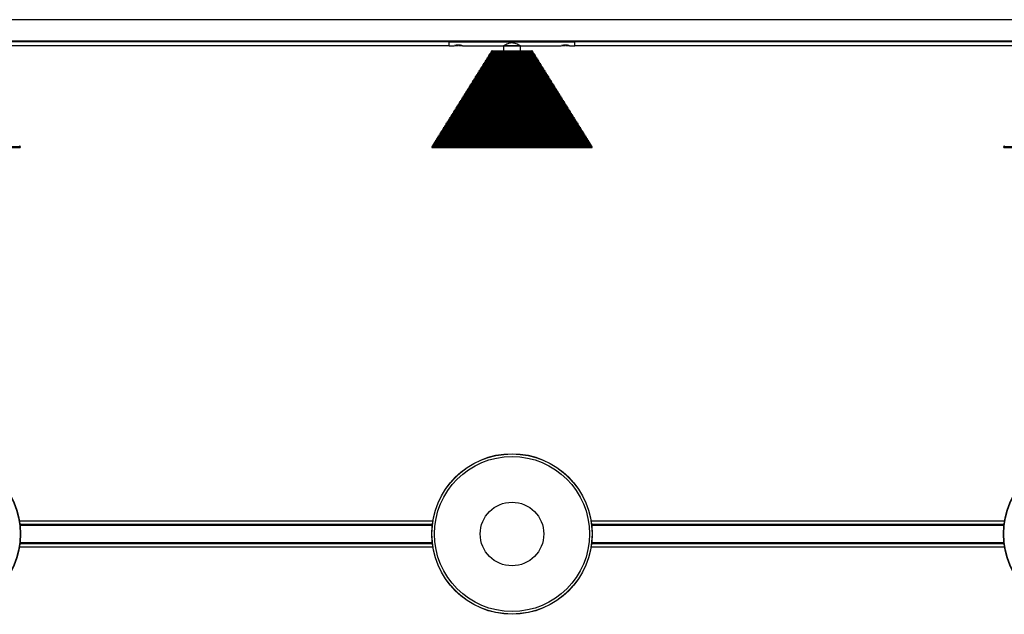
# Model space of a CAD drawing. Header units: millimetres. Extents: x 70 to 3145, y 431 to 1495.
# Tile 6 of 11: x 1652 to 2590, y 431 to 997. Entities that reach past the tile are written whole.
import ezdxf

# ---------------------------------------------------------------- set-up
doc = ezdxf.new("R2010")
doc.units = ezdxf.units.MM

msp = doc.modelspace()

# ---------------------------------------------------------------- linework, layer by layer
at = {"color": 7, "linetype": 'Continuous', "lineweight": 25}
for p, q in [((2826.02, 997.37), (326.02, 997.37)), ((326.02, 976.93), (2826.02, 976.93)), ((2826.02, 976.86), (326.02, 976.86)), ((1636.02, 976.62), (2061.02, 976.62)), ((2061.02, 976.26), (1636.02, 976.26)), ((2061.02, 976.84), (2061.02, 976.86)), ((2181.02, 976.84), (2061.02, 976.84)), ((2061.02, 976.84), (2061.02, 976.04)), ((2062.52, 976.84), (2061.02, 976.84)), ((2061.02, 972.62), (2061.02, 976.04)), ((2181.02, 976.04), (2061.02, 976.04)), ((2062.52, 976.86), (2062.52, 976.84)), ((2064.02, 976.86), (2064.02, 976.84)), ((2066.57, 976.86), (2066.57, 976.84)), ((2067.52, 976.86), (2067.56, 976.83)), ((2072.62, 976.86), (2072.62, 976.84)), ((2164.52, 976.84), (2072.62, 976.84)), ((2164.52, 976.86), (2164.52, 976.84)), ((2168.57, 976.86), (2168.57, 976.84)), ((2169.63, 976.86), (2169.67, 976.84)), ((2174.62, 976.86), (2174.62, 976.84)), ((2181.02, 976.84), (2174.62, 976.84)), ((2181.02, 976.84), (2181.02, 976.86)), ((2181.02, 976.84), (2181.02, 976.04)), ((2181.02, 976.62), (2606.02, 976.62)), ((2606.02, 976.26), (2181.02, 976.26)), ((2181.02, 972.62), (2181.02, 976.04)), ((1636.02, 972.92), (2061.02, 972.92)), ((2061.02, 972.62), (2066.32, 972.62)), ((2066.81, 972.7), (2069.52, 972.7)), ((2070.46, 972.95), (2069.46, 972.95)), ((2070.52, 972.7), (2073.27, 972.7)), ((2073.27, 972.7), (2073.11, 972.74)), ((2073.77, 972.62), (2113.02, 972.62)), ((2102.37, 967.8), (2101.32, 967.54)), ((2101.32, 967.54), (2101.57, 966.53)), ((2101.32, 967.54), (2140.72, 967.54)), ((2102.37, 967.8), (2139.67, 967.8)), ((2113.02, 972.62), (2113.02, 967.8)), ((2129.02, 972.62), (2113.02, 972.62)), ((2113.02, 972.62), (2129.02, 972.62)), ((2129.02, 972.62), (2168.32, 972.62)), ((2129.02, 967.8), (2129.02, 972.62)), ((2140.72, 967.54), (2139.67, 967.8)), ((2140.46, 966.53), (2140.72, 967.54)), ((2168.77, 972.7), (2171.52, 972.7)), ((2172.58, 972.95), (2171.58, 972.95)), ((2172.52, 972.7), (2175.23, 972.7)), ((2175.77, 972.62), (2181.02, 972.62)), ((2181.02, 972.92), (2606.02, 972.92)), ((2096.43, 958.3), (2095.39, 958.04)), ((2095.39, 958.04), (2095.64, 957.03)), ((2095.39, 958.04), (2146.65, 958.04)), ((2097.28, 959.66), (2096.24, 959.4)), ((2096.24, 959.4), (2096.49, 958.38)), ((2096.24, 959.4), (2145.8, 959.4)), ((2096.43, 958.3), (2096.49, 958.38)), ((2096.43, 958.3), (2145.6, 958.3)), ((2096.49, 958.38), (2145.55, 958.38)), ((2098.13, 961.01), (2097.08, 960.76)), ((2097.08, 960.76), (2097.33, 959.74)), ((2097.08, 960.76), (2144.95, 960.76)), ((2097.28, 959.66), (2097.33, 959.74)), ((2097.28, 959.66), (2144.76, 959.66)), ((2097.33, 959.74), (2144.7, 959.74)), ((2098.98, 962.37), (2097.93, 962.11)), ((2097.93, 962.11), (2098.18, 961.1)), ((2097.93, 962.11), (2144.11, 962.11)), ((2098.13, 961.01), (2098.18, 961.1)), ((2098.13, 961.01), (2143.91, 961.01)), ((2098.18, 961.1), (2143.86, 961.1)), ((2099.82, 963.73), (2098.78, 963.47)), ((2098.78, 963.47), (2099.03, 962.46)), ((2098.78, 963.47), (2143.26, 963.47)), ((2098.98, 962.37), (2099.03, 962.46)), ((2098.98, 962.37), (2143.06, 962.37)), ((2099.03, 962.46), (2143.01, 962.46)), ((2100.67, 965.08), (2099.63, 964.83)), ((2099.63, 964.83), (2099.88, 963.81)), ((2099.63, 964.83), (2142.41, 964.83)), ((2099.82, 963.73), (2099.88, 963.81)), ((2099.82, 963.73), (2142.21, 963.73)), ((2099.88, 963.81), (2142.16, 963.81)), ((2101.52, 966.44), (2100.48, 966.18)), ((2100.48, 966.18), (2100.73, 965.17)), ((2100.48, 966.18), (2141.56, 966.18)), ((2100.67, 965.08), (2100.73, 965.17)), ((2100.67, 965.08), (2141.37, 965.08)), ((2100.73, 965.17), (2141.31, 965.17)), ((2101.52, 966.44), (2101.57, 966.53)), ((2101.52, 966.44), (2140.52, 966.44)), ((2101.57, 966.53), (2140.46, 966.53)), ((2140.46, 966.53), (2140.52, 966.44)), ((2141.56, 966.18), (2140.52, 966.44)), ((2141.31, 965.17), (2141.56, 966.18)), ((2141.31, 965.17), (2141.37, 965.08)), ((2142.41, 964.83), (2141.37, 965.08)), ((2142.16, 963.81), (2142.41, 964.83)), ((2142.16, 963.81), (2142.21, 963.73)), ((2143.26, 963.47), (2142.21, 963.73)), ((2143.01, 962.46), (2143.26, 963.47)), ((2143.01, 962.46), (2143.06, 962.37)), ((2144.11, 962.11), (2143.06, 962.37)), ((2143.86, 961.1), (2144.11, 962.11)), ((2143.86, 961.1), (2143.91, 961.01)), ((2144.95, 960.76), (2143.91, 961.01)), ((2144.7, 959.74), (2144.95, 960.76)), ((2144.7, 959.74), (2144.76, 959.66)), ((2145.8, 959.4), (2144.76, 959.66)), ((2145.55, 958.38), (2145.8, 959.4)), ((2145.55, 958.38), (2145.6, 958.3)), ((2146.65, 958.04), (2145.6, 958.3)), ((2146.4, 957.03), (2146.65, 958.04)), ((2090.5, 948.8), (2089.45, 948.54)), ((2089.45, 948.54), (2089.7, 947.53)), ((2089.45, 948.54), (2152.59, 948.54)), ((2091.35, 950.16), (2090.3, 949.9)), ((2090.3, 949.9), (2090.55, 948.89)), ((2090.3, 949.9), (2151.74, 949.9)), ((2090.5, 948.8), (2090.55, 948.89)), ((2090.5, 948.8), (2151.54, 948.8)), ((2090.55, 948.89), (2151.49, 948.89)), ((2092.19, 951.52), (2091.15, 951.26)), ((2091.15, 951.26), (2091.4, 950.24)), ((2091.15, 951.26), (2150.89, 951.26)), ((2091.35, 950.16), (2091.4, 950.24)), ((2091.35, 950.16), (2150.69, 950.16)), ((2091.4, 950.24), (2150.64, 950.24)), ((2093.04, 952.87), (2092, 952.61)), ((2092, 952.61), (2092.25, 951.6)), ((2092, 952.61), (2150.04, 952.61)), ((2092.19, 951.52), (2092.25, 951.6)), ((2092.19, 951.52), (2149.84, 951.52)), ((2092.25, 951.6), (2149.79, 951.6)), ((2093.89, 954.23), (2092.84, 953.97)), ((2092.84, 953.97), (2093.1, 952.96)), ((2092.84, 953.97), (2149.19, 953.97)), ((2093.04, 952.87), (2093.1, 952.96)), ((2093.04, 952.87), (2149, 952.87)), ((2093.1, 952.96), (2148.94, 952.96)), ((2094.74, 955.59), (2093.69, 955.33)), ((2093.69, 955.33), (2093.94, 954.31)), ((2093.69, 955.33), (2148.35, 955.33)), ((2093.89, 954.23), (2093.94, 954.31)), ((2093.89, 954.23), (2148.15, 954.23)), ((2093.94, 954.31), (2148.1, 954.31)), ((2095.59, 956.94), (2094.54, 956.69)), ((2094.54, 956.69), (2094.79, 955.67)), ((2094.54, 956.69), (2147.5, 956.69)), ((2094.74, 955.59), (2094.79, 955.67)), ((2094.74, 955.59), (2147.3, 955.59)), ((2094.79, 955.67), (2147.25, 955.67)), ((2095.59, 956.94), (2095.64, 957.03)), ((2095.59, 956.94), (2146.45, 956.94)), ((2095.64, 957.03), (2146.4, 957.03)), ((2146.4, 957.03), (2146.45, 956.94)), ((2147.5, 956.69), (2146.45, 956.94)), ((2147.25, 955.67), (2147.5, 956.69)), ((2147.25, 955.67), (2147.3, 955.59)), ((2148.35, 955.33), (2147.3, 955.59)), ((2148.1, 954.31), (2148.35, 955.33)), ((2148.1, 954.31), (2148.15, 954.23)), ((2149.19, 953.97), (2148.15, 954.23)), ((2148.94, 952.96), (2149.19, 953.97)), ((2148.94, 952.96), (2149, 952.87)), ((2150.04, 952.61), (2149, 952.87)), ((2149.79, 951.6), (2150.04, 952.61)), ((2149.79, 951.6), (2149.84, 951.52)), ((2150.89, 951.26), (2149.84, 951.52)), ((2150.64, 950.24), (2150.89, 951.26)), ((2150.64, 950.24), (2150.69, 950.16)), ((2151.74, 949.9), (2150.69, 950.16)), ((2151.49, 948.89), (2151.74, 949.9)), ((2151.49, 948.89), (2151.54, 948.8)), ((2152.59, 948.54), (2151.54, 948.8)), ((2152.33, 947.53), (2152.59, 948.54)), ((2084.56, 939.3), (2083.52, 939.05)), ((2083.52, 939.05), (2083.77, 938.03)), ((2083.52, 939.05), (2158.52, 939.05)), ((2085.41, 940.66), (2084.37, 940.4)), ((2084.37, 940.4), (2084.62, 939.39)), ((2084.37, 940.4), (2157.67, 940.4)), ((2084.56, 939.3), (2084.62, 939.39)), ((2084.56, 939.3), (2157.48, 939.3)), ((2084.62, 939.39), (2157.42, 939.39)), ((2086.26, 942.02), (2085.21, 941.76)), ((2085.21, 941.76), (2085.46, 940.75)), ((2085.21, 941.76), (2156.82, 941.76)), ((2085.41, 940.66), (2085.46, 940.75)), ((2085.41, 940.66), (2156.63, 940.66)), ((2085.46, 940.75), (2156.57, 940.75)), ((2087.11, 943.37), (2086.06, 943.12)), ((2086.06, 943.12), (2086.31, 942.1)), ((2086.06, 943.12), (2155.98, 943.12)), ((2086.26, 942.02), (2086.31, 942.1)), ((2086.26, 942.02), (2155.78, 942.02)), ((2086.31, 942.1), (2155.73, 942.1)), ((2087.95, 944.73), (2086.91, 944.47)), ((2086.91, 944.47), (2087.16, 943.46)), ((2086.91, 944.47), (2155.13, 944.47)), ((2087.11, 943.37), (2087.16, 943.46)), ((2087.11, 943.37), (2154.93, 943.37)), ((2087.16, 943.46), (2154.88, 943.46)), ((2088.8, 946.09), (2087.76, 945.83)), ((2087.76, 945.83), (2088.01, 944.82)), ((2087.76, 945.83), (2154.28, 945.83)), ((2087.95, 944.73), (2088.01, 944.82)), ((2087.95, 944.73), (2154.08, 944.73)), ((2088.01, 944.82), (2154.03, 944.82)), ((2089.65, 947.45), (2088.61, 947.19)), ((2088.61, 947.19), (2088.86, 946.17)), ((2088.61, 947.19), (2153.43, 947.19)), ((2088.8, 946.09), (2088.86, 946.17)), ((2088.8, 946.09), (2153.24, 946.09)), ((2088.86, 946.17), (2153.18, 946.17)), ((2089.65, 947.45), (2089.7, 947.53)), ((2089.65, 947.45), (2152.39, 947.45)), ((2089.7, 947.53), (2152.33, 947.53)), ((2152.33, 947.53), (2152.39, 947.45)), ((2153.43, 947.19), (2152.39, 947.45)), ((2153.18, 946.17), (2153.43, 947.19)), ((2153.18, 946.17), (2153.24, 946.09)), ((2154.28, 945.83), (2153.24, 946.09)), ((2154.03, 944.82), (2154.28, 945.83)), ((2154.03, 944.82), (2154.08, 944.73)), ((2155.13, 944.47), (2154.08, 944.73)), ((2154.88, 943.46), (2155.13, 944.47)), ((2154.88, 943.46), (2154.93, 943.37)), ((2155.98, 943.12), (2154.93, 943.37)), ((2155.73, 942.1), (2155.98, 943.12)), ((2155.73, 942.1), (2155.78, 942.02)), ((2156.82, 941.76), (2155.78, 942.02)), ((2156.57, 940.75), (2156.82, 941.76)), ((2156.57, 940.75), (2156.63, 940.66)), ((2157.67, 940.4), (2156.63, 940.66)), ((2157.42, 939.39), (2157.67, 940.4)), ((2157.42, 939.39), (2157.48, 939.3)), ((2158.52, 939.05), (2157.48, 939.3)), ((2158.27, 938.03), (2158.52, 939.05)), ((2078.63, 929.81), (2077.58, 929.55)), ((2077.58, 929.55), (2077.83, 928.53)), ((2077.58, 929.55), (2164.46, 929.55)), ((2079.48, 931.16), (2078.43, 930.9)), ((2078.43, 930.9), (2078.68, 929.89)), ((2078.43, 930.9), (2163.61, 930.9)), ((2078.63, 929.81), (2078.68, 929.89)), ((2078.63, 929.81), (2163.41, 929.81)), ((2078.68, 929.89), (2163.36, 929.89)), ((2080.32, 932.52), (2079.28, 932.26)), ((2079.28, 932.26), (2079.53, 931.25)), ((2079.28, 932.26), (2162.76, 932.26)), ((2079.48, 931.16), (2079.53, 931.25)), ((2079.48, 931.16), (2162.56, 931.16)), ((2079.53, 931.25), (2162.51, 931.25)), ((2081.17, 933.88), (2080.13, 933.62)), ((2080.13, 933.62), (2080.38, 932.6)), ((2080.13, 933.62), (2161.91, 933.62)), ((2080.32, 932.52), (2080.38, 932.6)), ((2080.32, 932.52), (2161.71, 932.52)), ((2080.38, 932.6), (2161.66, 932.6)), ((2082.02, 935.23), (2080.97, 934.98)), ((2080.97, 934.98), (2081.22, 933.96)), ((2080.97, 934.98), (2161.06, 934.98)), ((2081.17, 933.88), (2081.22, 933.96)), ((2081.17, 933.88), (2160.87, 933.88)), ((2081.22, 933.96), (2160.81, 933.96)), ((2082.87, 936.59), (2081.82, 936.33)), ((2081.82, 936.33), (2082.07, 935.32)), ((2081.82, 936.33), (2160.22, 936.33)), ((2082.02, 935.23), (2082.07, 935.32)), ((2082.02, 935.23), (2160.02, 935.23)), ((2082.07, 935.32), (2159.97, 935.32)), ((2083.72, 937.95), (2082.67, 937.69)), ((2082.67, 937.69), (2082.92, 936.67)), ((2082.67, 937.69), (2159.37, 937.69)), ((2082.87, 936.59), (2082.92, 936.67)), ((2082.87, 936.59), (2159.17, 936.59)), ((2082.92, 936.67), (2159.12, 936.67)), ((2083.72, 937.95), (2083.77, 938.03)), ((2083.72, 937.95), (2158.32, 937.95)), ((2083.77, 938.03), (2158.27, 938.03)), ((2158.27, 938.03), (2158.32, 937.95)), ((2159.37, 937.69), (2158.32, 937.95)), ((2159.12, 936.67), (2159.37, 937.69)), ((2159.12, 936.67), (2159.17, 936.59)), ((2160.22, 936.33), (2159.17, 936.59)), ((2159.97, 935.32), (2160.22, 936.33)), ((2159.97, 935.32), (2160.02, 935.23)), ((2161.06, 934.98), (2160.02, 935.23)), ((2160.81, 933.96), (2161.06, 934.98)), ((2160.81, 933.96), (2160.87, 933.88)), ((2161.91, 933.62), (2160.87, 933.88)), ((2161.66, 932.6), (2161.91, 933.62)), ((2161.66, 932.6), (2161.71, 932.52)), ((2162.76, 932.26), (2161.71, 932.52)), ((2162.51, 931.25), (2162.76, 932.26)), ((2162.51, 931.25), (2162.56, 931.16)), ((2163.61, 930.9), (2162.56, 931.16)), ((2163.36, 929.89), (2163.61, 930.9)), ((2163.36, 929.89), (2163.41, 929.81)), ((2164.46, 929.55), (2163.41, 929.81)), ((2164.21, 928.53), (2164.46, 929.55)), ((2072.69, 920.31), (2071.65, 920.05)), ((2071.65, 920.05), (2071.9, 919.04)), ((2071.65, 920.05), (2170.39, 920.05)), ((2073.54, 921.66), (2072.5, 921.41)), ((2072.5, 921.41), (2072.75, 920.39)), ((2072.5, 921.41), (2169.54, 921.41)), ((2072.69, 920.31), (2072.75, 920.39)), ((2072.69, 920.31), (2169.35, 920.31)), ((2072.75, 920.39), (2169.29, 920.39)), ((2074.39, 923.02), (2073.34, 922.76)), ((2073.34, 922.76), (2073.59, 921.75)), ((2073.34, 922.76), (2168.69, 922.76)), ((2073.54, 921.66), (2073.59, 921.75)), ((2073.54, 921.66), (2168.5, 921.66)), ((2073.59, 921.75), (2168.44, 921.75)), ((2075.24, 924.38), (2074.19, 924.12)), ((2074.19, 924.12), (2074.44, 923.11)), ((2074.19, 924.12), (2167.85, 924.12)), ((2074.39, 923.02), (2074.44, 923.11)), ((2074.39, 923.02), (2167.65, 923.02)), ((2074.44, 923.11), (2167.6, 923.11)), ((2076.08, 925.74), (2075.04, 925.48)), ((2075.04, 925.48), (2075.29, 924.46)), ((2075.04, 925.48), (2167, 925.48)), ((2075.24, 924.38), (2075.29, 924.46)), ((2075.24, 924.38), (2166.8, 924.38)), ((2075.29, 924.46), (2166.75, 924.46)), ((2076.93, 927.09), (2075.89, 926.83)), ((2075.89, 926.83), (2076.14, 925.82)), ((2075.89, 926.83), (2166.15, 926.83)), ((2076.08, 925.74), (2076.14, 925.82)), ((2076.08, 925.74), (2165.95, 925.74)), ((2076.14, 925.82), (2165.9, 925.82)), ((2077.78, 928.45), (2076.74, 928.19)), ((2076.74, 928.19), (2076.99, 927.18)), ((2076.74, 928.19), (2165.3, 928.19)), ((2076.93, 927.09), (2076.99, 927.18)), ((2076.93, 927.09), (2165.11, 927.09)), ((2076.99, 927.18), (2165.05, 927.18)), ((2077.78, 928.45), (2077.83, 928.53)), ((2077.78, 928.45), (2164.26, 928.45)), ((2077.83, 928.53), (2164.21, 928.53)), ((2164.21, 928.53), (2164.26, 928.45)), ((2165.3, 928.19), (2164.26, 928.45)), ((2165.05, 927.18), (2165.3, 928.19)), ((2165.05, 927.18), (2165.11, 927.09)), ((2166.15, 926.83), (2165.11, 927.09)), ((2165.9, 925.82), (2166.15, 926.83)), ((2165.9, 925.82), (2165.95, 925.74)), ((2167, 925.48), (2165.95, 925.74)), ((2166.75, 924.46), (2167, 925.48)), ((2166.75, 924.46), (2166.8, 924.38)), ((2167.85, 924.12), (2166.8, 924.38)), ((2167.6, 923.11), (2167.85, 924.12)), ((2167.6, 923.11), (2167.65, 923.02)), ((2168.69, 922.76), (2167.65, 923.02)), ((2168.44, 921.75), (2168.69, 922.76)), ((2168.44, 921.75), (2168.5, 921.66)), ((2169.54, 921.41), (2168.5, 921.66)), ((2169.29, 920.39), (2169.54, 921.41)), ((2169.29, 920.39), (2169.35, 920.31)), ((2170.39, 920.05), (2169.35, 920.31)), ((2170.14, 919.04), (2170.39, 920.05)), ((2066.76, 910.81), (2065.71, 910.55)), ((2065.71, 910.55), (2065.96, 909.54)), ((2065.71, 910.55), (2176.33, 910.55)), ((2067.61, 912.17), (2066.56, 911.91)), ((2066.56, 911.91), (2066.81, 910.89)), ((2066.56, 911.91), (2175.48, 911.91)), ((2066.76, 910.81), (2066.81, 910.89)), ((2066.76, 910.81), (2175.28, 910.81)), ((2066.81, 910.89), (2175.23, 910.89)), ((2068.45, 913.52), (2067.41, 913.27)), ((2067.41, 913.27), (2067.66, 912.25)), ((2067.41, 913.27), (2174.63, 913.27)), ((2067.61, 912.17), (2067.66, 912.25)), ((2067.61, 912.17), (2174.43, 912.17)), ((2067.66, 912.25), (2174.38, 912.25)), ((2069.3, 914.88), (2068.26, 914.62)), ((2068.26, 914.62), (2068.51, 913.61)), ((2068.26, 914.62), (2173.78, 914.62)), ((2068.45, 913.52), (2068.51, 913.61)), ((2068.45, 913.52), (2173.58, 913.52)), ((2068.51, 913.61), (2173.53, 913.61)), ((2070.15, 916.24), (2069.1, 915.98)), ((2069.1, 915.98), (2069.35, 914.96)), ((2069.1, 915.98), (2172.93, 915.98)), ((2069.3, 914.88), (2069.35, 914.96)), ((2069.3, 914.88), (2172.74, 914.88)), ((2069.35, 914.96), (2172.68, 914.96)), ((2071, 917.59), (2069.95, 917.34)), ((2069.95, 917.34), (2070.2, 916.32)), ((2069.95, 917.34), (2172.09, 917.34)), ((2070.15, 916.24), (2070.2, 916.32)), ((2070.15, 916.24), (2171.89, 916.24)), ((2070.2, 916.32), (2171.84, 916.32)), ((2071.85, 918.95), (2070.8, 918.69)), ((2070.8, 918.69), (2071.05, 917.68)), ((2070.8, 918.69), (2171.24, 918.69)), ((2071, 917.59), (2071.05, 917.68)), ((2071, 917.59), (2171.04, 917.59)), ((2071.05, 917.68), (2170.99, 917.68)), ((2071.85, 918.95), (2071.9, 919.04)), ((2071.85, 918.95), (2170.19, 918.95)), ((2071.9, 919.04), (2170.14, 919.04)), ((2170.14, 919.04), (2170.19, 918.95)), ((2171.24, 918.69), (2170.19, 918.95)), ((2170.99, 917.68), (2171.24, 918.69)), ((2170.99, 917.68), (2171.04, 917.59)), ((2172.09, 917.34), (2171.04, 917.59)), ((2171.84, 916.32), (2172.09, 917.34)), ((2171.84, 916.32), (2171.89, 916.24)), ((2172.93, 915.98), (2171.89, 916.24)), ((2172.68, 914.96), (2172.93, 915.98)), ((2172.68, 914.96), (2172.74, 914.88)), ((2173.78, 914.62), (2172.74, 914.88)), ((2173.53, 913.61), (2173.78, 914.62)), ((2173.53, 913.61), (2173.58, 913.52)), ((2174.63, 913.27), (2173.58, 913.52)), ((2174.38, 912.25), (2174.63, 913.27)), ((2174.38, 912.25), (2174.43, 912.17)), ((2175.48, 911.91), (2174.43, 912.17)), ((2175.23, 910.89), (2175.48, 911.91)), ((2175.23, 910.89), (2175.28, 910.81)), ((2176.33, 910.55), (2175.28, 910.81)), ((2176.08, 909.54), (2176.33, 910.55)), ((2060.82, 901.31), (2059.78, 901.05)), ((2059.78, 901.05), (2060.03, 900.04)), ((2059.78, 901.05), (2182.26, 901.05)), ((2061.67, 902.67), (2060.63, 902.41)), ((2060.63, 902.41), (2060.88, 901.4)), ((2060.63, 902.41), (2181.41, 902.41)), ((2060.82, 901.31), (2060.88, 901.4)), ((2060.82, 901.31), (2181.22, 901.31)), ((2060.88, 901.4), (2181.16, 901.4)), ((2062.52, 904.03), (2061.47, 903.77)), ((2061.47, 903.77), (2061.72, 902.75)), ((2061.47, 903.77), (2180.57, 903.77)), ((2061.67, 902.67), (2061.72, 902.75)), ((2061.67, 902.67), (2180.37, 902.67)), ((2061.72, 902.75), (2180.31, 902.75)), ((2063.37, 905.38), (2062.32, 905.12)), ((2062.32, 905.12), (2062.57, 904.11)), ((2062.32, 905.12), (2179.72, 905.12)), ((2062.52, 904.03), (2062.57, 904.11)), ((2062.52, 904.03), (2179.52, 904.03)), ((2062.57, 904.11), (2179.47, 904.11)), ((2064.21, 906.74), (2063.17, 906.48)), ((2063.17, 906.48), (2063.42, 905.47)), ((2063.17, 906.48), (2178.87, 906.48)), ((2063.37, 905.38), (2063.42, 905.47)), ((2063.37, 905.38), (2178.67, 905.38)), ((2063.42, 905.47), (2178.62, 905.47)), ((2065.06, 908.1), (2064.02, 907.84)), ((2064.02, 907.84), (2064.27, 906.82)), ((2064.02, 907.84), (2178.02, 907.84)), ((2064.21, 906.74), (2064.27, 906.82)), ((2064.21, 906.74), (2177.82, 906.74)), ((2064.27, 906.82), (2177.77, 906.82)), ((2065.91, 909.45), (2064.86, 909.19)), ((2064.86, 909.19), (2065.12, 908.18)), ((2064.86, 909.19), (2177.17, 909.19)), ((2065.06, 908.1), (2065.12, 908.18)), ((2065.06, 908.1), (2176.98, 908.1)), ((2065.12, 908.18), (2176.92, 908.18)), ((2065.91, 909.45), (2065.96, 909.54)), ((2065.91, 909.45), (2176.13, 909.45)), ((2065.96, 909.54), (2176.08, 909.54)), ((2176.08, 909.54), (2176.13, 909.45)), ((2177.17, 909.19), (2176.13, 909.45)), ((2176.92, 908.18), (2177.17, 909.19)), ((2176.92, 908.18), (2176.98, 908.1)), ((2178.02, 907.84), (2176.98, 908.1)), ((2177.77, 906.82), (2178.02, 907.84)), ((2177.77, 906.82), (2177.82, 906.74)), ((2178.87, 906.48), (2177.82, 906.74)), ((2178.62, 905.47), (2178.87, 906.48)), ((2178.62, 905.47), (2178.67, 905.38)), ((2179.72, 905.12), (2178.67, 905.38)), ((2179.47, 904.11), (2179.72, 905.12)), ((2179.47, 904.11), (2179.52, 904.03)), ((2180.57, 903.77), (2179.52, 904.03)), ((2180.31, 902.75), (2180.57, 903.77)), ((2180.31, 902.75), (2180.37, 902.67)), ((2181.41, 902.41), (2180.37, 902.67)), ((2181.16, 901.4), (2181.41, 902.41)), ((2181.16, 901.4), (2181.22, 901.31)), ((2182.26, 901.05), (2181.22, 901.31)), ((2182.01, 900.04), (2182.26, 901.05)), ((2054.89, 891.81), (2053.84, 891.56)), ((2053.84, 891.56), (2054.09, 890.54)), ((2053.84, 891.56), (2188.2, 891.56)), ((2055.74, 893.17), (2054.69, 892.91)), ((2054.69, 892.91), (2054.94, 891.9)), ((2054.69, 892.91), (2187.35, 892.91)), ((2054.89, 891.81), (2054.94, 891.9)), ((2054.89, 891.81), (2187.15, 891.81)), ((2054.94, 891.9), (2187.1, 891.9)), ((2056.58, 894.53), (2055.54, 894.27)), ((2055.54, 894.27), (2055.79, 893.25)), ((2055.54, 894.27), (2186.5, 894.27)), ((2055.74, 893.17), (2055.79, 893.25)), ((2055.74, 893.17), (2186.3, 893.17)), ((2055.79, 893.25), (2186.25, 893.25)), ((2057.43, 895.88), (2056.39, 895.63)), ((2056.39, 895.63), (2056.64, 894.61)), ((2056.39, 895.63), (2185.65, 895.63)), ((2056.58, 894.53), (2056.64, 894.61)), ((2056.58, 894.53), (2185.45, 894.53)), ((2056.64, 894.61), (2185.4, 894.61)), ((2058.28, 897.24), (2057.23, 896.98)), ((2057.23, 896.98), (2057.48, 895.97)), ((2057.23, 896.98), (2184.8, 896.98)), ((2057.43, 895.88), (2057.48, 895.97)), ((2057.43, 895.88), (2184.61, 895.88)), ((2057.48, 895.97), (2184.55, 895.97)), ((2059.13, 898.6), (2058.08, 898.34)), ((2058.08, 898.34), (2058.33, 897.33)), ((2058.08, 898.34), (2183.96, 898.34)), ((2058.28, 897.24), (2058.33, 897.33)), ((2058.28, 897.24), (2183.76, 897.24)), ((2058.33, 897.33), (2183.71, 897.33)), ((2059.98, 899.95), (2058.93, 899.7)), ((2058.93, 899.7), (2059.18, 898.68)), ((2058.93, 899.7), (2183.11, 899.7)), ((2059.13, 898.6), (2059.18, 898.68)), ((2059.13, 898.6), (2182.91, 898.6)), ((2059.18, 898.68), (2182.86, 898.68)), ((2059.98, 899.95), (2060.03, 900.04)), ((2059.98, 899.95), (2182.06, 899.95)), ((2060.03, 900.04), (2182.01, 900.04)), ((2182.01, 900.04), (2182.06, 899.95)), ((2183.11, 899.7), (2182.06, 899.95)), ((2182.86, 898.68), (2183.11, 899.7)), ((2182.86, 898.68), (2182.91, 898.6)), ((2183.96, 898.34), (2182.91, 898.6)), ((2183.71, 897.33), (2183.96, 898.34)), ((2183.71, 897.33), (2183.76, 897.24)), ((2184.8, 896.98), (2183.76, 897.24)), ((2184.55, 895.97), (2184.8, 896.98)), ((2184.55, 895.97), (2184.61, 895.88)), ((2185.65, 895.63), (2184.61, 895.88)), ((2185.4, 894.61), (2185.65, 895.63)), ((2185.4, 894.61), (2185.45, 894.53)), ((2186.5, 894.27), (2185.45, 894.53)), ((2186.25, 893.25), (2186.5, 894.27)), ((2186.25, 893.25), (2186.3, 893.17)), ((2187.35, 892.91), (2186.3, 893.17)), ((2187.1, 891.9), (2187.35, 892.91)), ((2187.1, 891.9), (2187.15, 891.81)), ((2188.2, 891.56), (2187.15, 891.81)), ((2187.95, 890.54), (2188.2, 891.56)), ((2048.95, 882.32), (2047.91, 882.06)), ((2049.8, 883.67), (2048.76, 883.41)), ((2048.76, 883.41), (2049.01, 882.4)), ((2048.76, 883.41), (2193.28, 883.41)), ((2048.95, 882.32), (2049.01, 882.4)), ((2048.95, 882.32), (2193.09, 882.32)), ((2049.01, 882.4), (2193.03, 882.4)), ((2050.65, 885.03), (2049.6, 884.77)), ((2049.6, 884.77), (2049.85, 883.76)), ((2049.6, 884.77), (2192.44, 884.77)), ((2049.8, 883.67), (2049.85, 883.76)), ((2049.8, 883.67), (2192.24, 883.67)), ((2049.85, 883.76), (2192.18, 883.76)), ((2051.5, 886.39), (2050.45, 886.13)), ((2050.45, 886.13), (2050.7, 885.11)), ((2050.45, 886.13), (2191.59, 886.13)), ((2050.65, 885.03), (2050.7, 885.11)), ((2050.65, 885.03), (2191.39, 885.03)), ((2050.7, 885.11), (2191.34, 885.11)), ((2052.34, 887.74), (2051.3, 887.48)), ((2051.3, 887.48), (2051.55, 886.47)), ((2051.3, 887.48), (2190.74, 887.48)), ((2051.5, 886.39), (2051.55, 886.47)), ((2051.5, 886.39), (2190.54, 886.39)), ((2051.55, 886.47), (2190.49, 886.47)), ((2053.19, 889.1), (2052.15, 888.84)), ((2052.15, 888.84), (2052.4, 887.83)), ((2052.15, 888.84), (2189.89, 888.84)), ((2052.34, 887.74), (2052.4, 887.83)), ((2052.34, 887.74), (2189.69, 887.74)), ((2052.4, 887.83), (2189.64, 887.83)), ((2054.04, 890.46), (2052.99, 890.2)), ((2052.99, 890.2), (2053.25, 889.18)), ((2052.99, 890.2), (2189.04, 890.2)), ((2053.19, 889.1), (2053.25, 889.18)), ((2053.19, 889.1), (2188.85, 889.1)), ((2053.25, 889.18), (2188.79, 889.18)), ((2054.04, 890.46), (2054.09, 890.54)), ((2054.04, 890.46), (2188, 890.46)), ((2054.09, 890.54), (2187.95, 890.54)), ((2187.95, 890.54), (2188, 890.46)), ((2189.04, 890.2), (2188, 890.46)), ((2188.79, 889.18), (2189.04, 890.2)), ((2188.79, 889.18), (2188.85, 889.1)), ((2189.89, 888.84), (2188.85, 889.1)), ((2189.64, 887.83), (2189.89, 888.84)), ((2189.64, 887.83), (2189.69, 887.74)), ((2190.74, 887.48), (2189.69, 887.74)), ((2190.49, 886.47), (2190.74, 887.48)), ((2190.49, 886.47), (2190.54, 886.39)), ((2191.59, 886.13), (2190.54, 886.39)), ((2191.34, 885.11), (2191.59, 886.13)), ((2191.34, 885.11), (2191.39, 885.03)), ((2192.44, 884.77), (2191.39, 885.03)), ((2192.18, 883.76), (2192.44, 884.77)), ((2192.18, 883.76), (2192.24, 883.67)), ((2193.28, 883.41), (2192.24, 883.67)), ((2193.03, 882.4), (2193.28, 883.41)), ((2193.03, 882.4), (2193.09, 882.32)), ((2194.13, 882.06), (2193.09, 882.32)), ((1499.52, 876.63), (1652.52, 876.63)), ((1499.77, 875.62), (1652.27, 875.62)), ((1652.52, 876.63), (1651.48, 876.89)), ((1652.27, 875.62), (1652.52, 876.63)), ((2045.56, 876.89), (2044.52, 876.63)), ((2044.52, 876.63), (2044.77, 875.62)), ((2044.52, 876.63), (2197.52, 876.63)), ((2044.77, 875.62), (2197.27, 875.62)), ((2046.41, 878.24), (2045.36, 877.99)), ((2045.36, 877.99), (2045.61, 876.97)), ((2045.36, 877.99), (2196.67, 877.99)), ((2045.56, 876.89), (2045.61, 876.97)), ((2045.56, 876.89), (2196.48, 876.89)), ((2045.61, 876.97), (2196.42, 876.97)), ((2047.26, 879.6), (2046.21, 879.34)), ((2046.21, 879.34), (2046.46, 878.33)), ((2046.21, 879.34), (2195.83, 879.34)), ((2046.41, 878.24), (2046.46, 878.33)), ((2046.41, 878.24), (2195.63, 878.24)), ((2046.46, 878.33), (2195.58, 878.33)), ((2048.1, 880.96), (2047.06, 880.7)), ((2047.06, 880.7), (2047.31, 879.69)), ((2047.06, 880.7), (2194.98, 880.7)), ((2047.26, 879.6), (2047.31, 879.69)), ((2047.26, 879.6), (2194.78, 879.6)), ((2047.31, 879.69), (2194.73, 879.69)), ((2047.91, 882.06), (2048.16, 881.04)), ((2047.91, 882.06), (2194.13, 882.06)), ((2048.1, 880.96), (2048.16, 881.04)), ((2048.1, 880.96), (2193.93, 880.96)), ((2048.16, 881.04), (2193.88, 881.04)), ((2193.88, 881.04), (2194.13, 882.06)), ((2193.88, 881.04), (2193.93, 880.96)), ((2194.98, 880.7), (2193.93, 880.96)), ((2194.73, 879.69), (2194.98, 880.7)), ((2194.73, 879.69), (2194.78, 879.6)), ((2195.83, 879.34), (2194.78, 879.6)), ((2195.58, 878.33), (2195.83, 879.34)), ((2195.58, 878.33), (2195.63, 878.24)), ((2196.67, 877.99), (2195.63, 878.24)), ((2196.42, 876.97), (2196.67, 877.99)), ((2196.42, 876.97), (2196.48, 876.89)), ((2197.52, 876.63), (2196.48, 876.89)), ((2197.27, 875.62), (2197.52, 876.63)), ((2590.56, 876.89), (2589.52, 876.63)), ((2589.52, 876.63), (2589.77, 875.62)), ((2589.52, 876.63), (2742.52, 876.63)), ((2589.77, 875.62), (2742.27, 875.62)), ((2045.5, 519.64), (1651.54, 519.64)), ((1651.98, 516.5), (2045.06, 516.5)), ((2045.04, 516.35), (1652, 516.35)), ((1652, 516.34), (2045.04, 516.34)), ((2045.02, 516.14), (1652.02, 516.14)), ((2590.5, 519.64), (2196.54, 519.64)), ((2196.98, 516.5), (2590.06, 516.5)), ((2590.04, 516.35), (2197, 516.35)), ((2197, 516.34), (2590.04, 516.34)), ((2590.02, 516.14), (2197.02, 516.14)), ((1652.04, 515.94), (2045, 515.94)), ((2044.98, 515.78), (1652.06, 515.78)), ((2197.04, 515.94), (2590, 515.94)), ((2589.98, 515.78), (2197.06, 515.78)), ((2045.06, 498.28), (1651.98, 498.28)), ((2045.04, 498.44), (1652, 498.44)), ((1652, 498.43), (2045.04, 498.43)), ((1652.02, 498.64), (2045.02, 498.64)), ((2045, 498.84), (1652.04, 498.84)), ((1652.06, 498.99), (2044.98, 498.99)), ((2590.06, 498.28), (2196.98, 498.28)), ((2590.04, 498.44), (2197, 498.44)), ((2197, 498.43), (2590.04, 498.43)), ((2197.02, 498.64), (2590.02, 498.64)), ((2590, 498.84), (2197.04, 498.84)), ((2197.06, 498.99), (2589.98, 498.99)), ((1651.54, 495.14), (2045.5, 495.14)), ((2196.54, 495.14), (2590.5, 495.14))]:
    msp.add_line(p, q, dxfattribs=at)
at = {"color": 7, "linetype": 'Continuous', "lineweight": 25, "flags": 128}
for points in [[(2067.76, 976.86), (2067.76, 976.85), (2067.77, 976.84)], [(2072.16, 976.86), (2072.15, 976.85), (2072.15, 976.84)], [(2169.89, 976.84), (2169.89, 976.85), (2169.88, 976.86)], [(2174.27, 976.84), (2174.28, 976.85), (2174.28, 976.86)], [(2069.46, 972.95), (2069.48, 972.84), (2069.49, 972.76), (2069.5, 972.72), (2069.52, 972.7), (2069.53, 972.72), (2069.55, 972.76), (2069.56, 972.84), (2069.58, 972.95)], [(2172.46, 972.95), (2172.48, 972.84), (2172.49, 972.76), (2172.5, 972.72), (2172.52, 972.7), (2172.53, 972.72), (2172.55, 972.76), (2172.56, 972.84), (2172.58, 972.95)]]:
    msp.add_lwpolyline(points, dxfattribs=at)
at = {"color": 7, "linetype": 'Continuous', "lineweight": 25}
for centre, radius in [((1576.02, 507.39), 76.5), ((1576.02, 507.39), 76.25), ((2121.02, 507.39), 76.5), ((2121.02, 507.39), 76.25), ((2666.02, 507.39), 76.5), ((2666.02, 507.39), 76.25), ((2121.02, 507.39), 73.89), ((2121.02, 507.39), 30.3)]:
    msp.add_circle(centre, radius, dxfattribs=at)
for centre, radius, start, end in [((2070.02, 960.42), 12.76, 72.90946, 106.85787), ((2070.95, 972.93), 0.493, 177.62135, 208.07705), ((2172.02, 960.42), 12.76, 72.90946, 106.85787), ((2171.08, 972.93), 0.493, 331.92295, 2.37865)]:
    msp.add_arc(centre, radius, start, end, dxfattribs=at)
for points, knots in [([(2072.38, 976.84), (2072.39, 976.84), (2072.4, 976.84), (2072.4, 976.85), (2072.41, 976.86)], [0, 0, 0, 0, 0.240123, 1, 1, 1, 1]), ([(2174.5, 976.84), (2174.5, 976.84), (2174.51, 976.84), (2174.51, 976.85), (2174.52, 976.86)], [0, 0, 0, 0, 0.240123, 1, 1, 1, 1]), ([(2073.11, 972.74), (2073.11, 972.74), (2073.05, 972.75), (2072.82, 972.8), (2072.38, 972.9), (2071.86, 973), (2070.87, 973.12), (2069.78, 973.16), (2068.7, 973.09), (2067.77, 972.95), (2067.11, 972.8), (2066.77, 972.71), (2066.8, 972.71), (2066.81, 972.71)], [0, 0, 0, 0, 0.000767, 0.120293, 0.121051, 0.238305, 0.351708, 0.465635, 0.583408, 0.702341, 0.818672, 0.933854, 1, 1, 1, 1]), ([(2113.02, 972.62), (2113.09, 972.66), (2113.24, 972.76), (2114.35, 973.44), (2116.07, 974.36), (2118.28, 975.22), (2120.7, 975.59), (2122.89, 975.4), (2124.96, 974.79), (2126.9, 973.89), (2128.35, 973.04), (2128.96, 972.65), (2129.01, 972.62), (2129.02, 972.62)], [0, 0, 0, 0, 0.093683, 0.187061, 0.288173, 0.403606, 0.487789, 0.572177, 0.654207, 0.752164, 0.867824, 0.960522, 1, 1, 1, 1]), ([(2175.23, 972.71), (2175.24, 972.71), (2175.28, 972.7), (2175.01, 972.78), (2174.45, 972.91), (2173.59, 973.06), (2172.56, 973.15), (2171.45, 973.14), (2170.4, 973.04), (2169.55, 972.88), (2168.97, 972.75), (2168.79, 972.7), (2168.77, 972.7), (2168.77, 972.7)], [0, 0, 0, 0, 0.044773, 0.139512, 0.248015, 0.352739, 0.455328, 0.560236, 0.668186, 0.775396, 0.880029, 0.984579, 1, 1, 1, 1])]:
    msp.add_open_spline(points, degree=3, knots=knots, dxfattribs=at)

doc.saveas('drawing.dxf')
